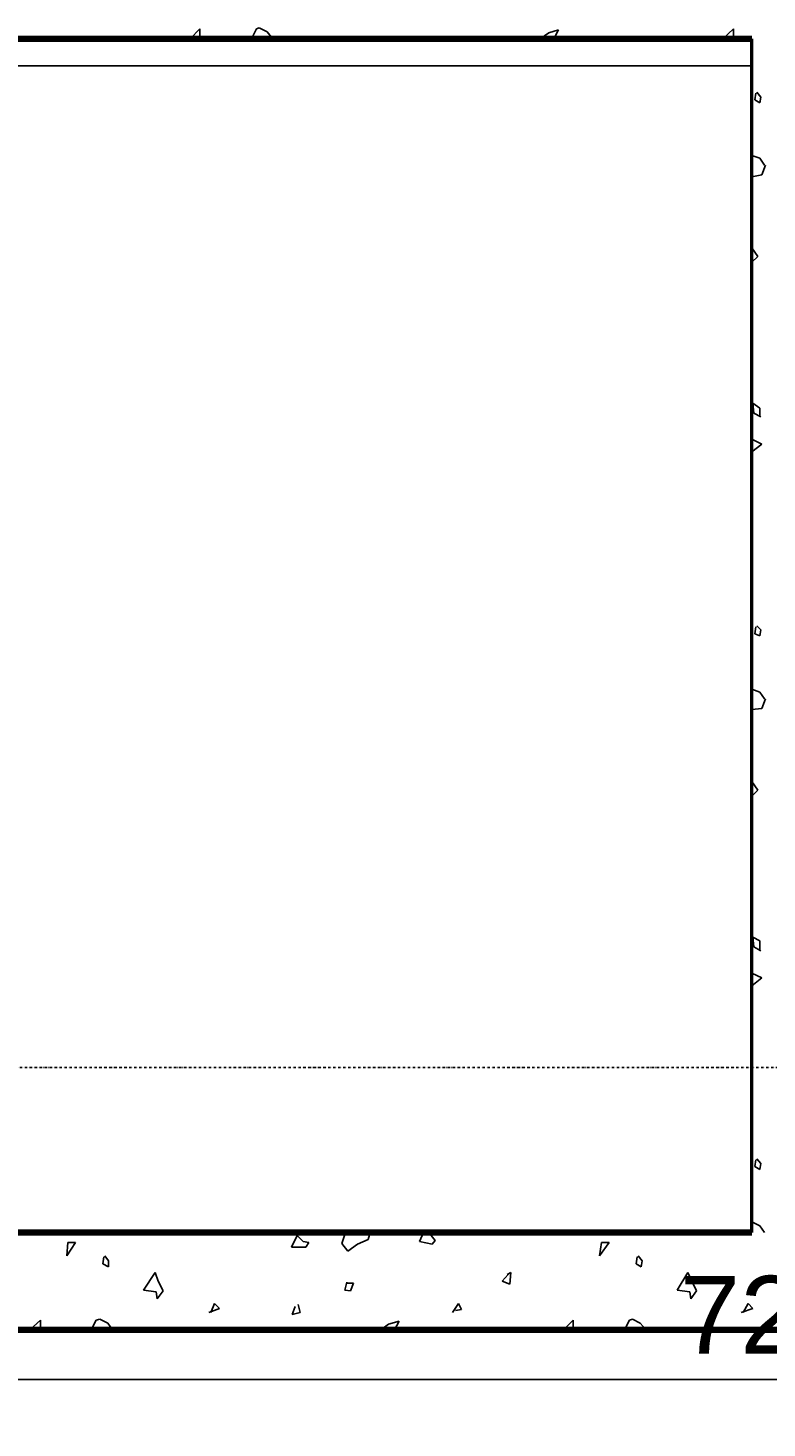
# Model space of a CAD drawing. Header units: millimetres. Extents: x 361 to 67326, y 666 to 56869.
# Tile 25 of 129: x 39671 to 41573, y 13044 to 16644. Entities that reach past the tile are written whole.
import ezdxf

# ---------------------------------------------------------------- set-up
doc = ezdxf.new("R2010")
doc.units = ezdxf.units.MM
doc.linetypes.add('DASHDOT', pattern=[25.4, 12.7, -6.35, 0, -6.35])
for name, color, linetype in [('maat', 1, 'Continuous'), ('stramien', 1, 'DASHDOT'), ('vanarris', 253, 'Continuous')]:
    doc.layers.add(name, color=color, linetype=linetype)
doc.styles.get("Standard").update_dxf_attribs({"font": 'arial.ttf'})
doc.dimstyles.new('Annotative', dxfattribs={"dimscale": 0, "dimtxt": 2, "dimasz": 2.5, "dimexe": 1.25, "dimexo": 0.625, "dimtad": 1, "dimdec": 0, "dimtxsty": 'Standard', "dimcen": 2.5, "dimadec": 0, "dimazin": 0, "dimtfac": 1, "dimtdec": 0, "dimtmove": 0, "dimatfit": 3, "dimfxl": 1, "dimarcsym": 0})

# ---------------------------------------------------------------- blocks, each defined once
blk = doc.blocks.new('*D421')
at = {"layer": 'Defpoints', "color": 0, "transparency": 16777216}
for p in [(38058.9, 13971.2), (45258.9, 13971.2), (45258.9, 13168.9)]:
    blk.add_point(p, dxfattribs=at)
at = {"layer": 'maat', "color": 0, "lineweight": -2, "transparency": 16777216}
for p, q in [((38058.9, 13908.7), (38058.9, 13043.9)), ((45258.9, 13908.7), (45258.9, 13043.9)), ((38308.9, 13168.9), (45008.9, 13168.9))]:
    blk.add_line(p, q, dxfattribs=at)
at = {"layer": 'maat', "color": 0, "transparency": 16777216}
for points in [[(38308.9, 13210.6), (38308.9, 13127.3), (38058.9, 13168.9)], [(45008.9, 13210.6), (45008.9, 13127.3), (45258.9, 13168.9)]]:
    blk.add_solid(points, dxfattribs=at)
at = {"layer": 'maat', "color": 0, "transparency": 16777216, "insert": (41658.9, 13333.6), "char_height": 200, "attachment_point": 5}
blk.add_mtext('7200', dxfattribs=at)

msp = doc.modelspace()

# ---------------------------------------------------------------- linework, layer by layer
at = {"layer": 'stramien', "color": 1, "ltscale": 0.5}
msp.add_lwpolyline([(1736.5, 13971.2), (67326.2, 13971.2)], dxfattribs=at)
at = {"layer": 'vanarris', "lineweight": 25}
for p, q in [((40088.9, 16616.2), (40113.9, 16641.2)), ((40113.9, 16641.2), (40113.9, 16616.2)), ((40246.4, 16616.2), (40258.9, 16641.2)), ((40258.9, 16641.2), (40266.4, 16643.7)), ((40266.4, 16643.7), (40286.4, 16633.7)), ((40286.4, 16633.7), (40301.4, 16616.2)), ((40988.9, 16616.2), (41011.4, 16631.2)), ((41011.4, 16631.2), (41036.4, 16638.7)), ((41036.4, 16638.7), (41023.9, 16616.2)), ((41458.9, 16616.2), (41486.4, 16641.2)), ((41486.4, 16641.2), (41486.4, 16616.2)), ((41533.9, 16546.2), (29183.9, 16546.2)), ((41543.9, 16476.2), (41541.4, 16458.7)), ((41541.4, 16458.7), (41553.9, 16451.2)), ((41556.4, 16466.2), (41546.4, 16478.7)), ((41553.9, 16451.2), (41556.4, 16466.2)), ((41533.9, 16316.2), (41553.9, 16308.7)), ((41553.9, 16308.7), (41566.4, 16291.2)), ((41558.9, 16266.2), (41568.9, 16291.2)), ((41533.9, 16261.2), (41558.9, 16266.2)), ((41548.9, 16056.2), (41533.9, 16078.7)), ((41533.9, 16041.2), (41548.9, 16056.2)), ((41538.9, 15653.7), (41536.4, 15678.7)), ((41536.4, 15678.7), (41553.9, 15666.2)), ((41553.9, 15666.2), (41553.9, 15643.7)), ((41556.4, 15643.7), (41538.9, 15653.7)), ((41533.9, 15586.2), (41558.9, 15573.7)), ((41558.9, 15573.7), (41533.9, 15553.7)), ((41543.9, 15103.7), (41541.4, 15086.2)), ((41541.4, 15086.2), (41553.9, 15081.2)), ((41556.4, 15096.2), (41546.4, 15106.2)), ((41553.9, 15081.2), (41556.4, 15096.2)), ((41533.9, 14943.7), (41553.9, 14936.2)), ((41553.9, 14936.2), (41566.4, 14918.7)), ((41558.9, 14893.7), (41568.9, 14918.7)), ((41533.9, 14891.2), (41558.9, 14893.7)), ((41548.9, 14683.7), (41533.9, 14706.2)), ((41533.9, 14668.7), (41548.9, 14683.7)), ((41538.9, 14281.2), (41536.4, 14306.2)), ((41536.4, 14306.2), (41553.9, 14296.2)), ((41553.9, 14296.2), (41553.9, 14271.2)), ((41556.4, 14271.2), (41538.9, 14281.2)), ((41533.9, 14213.7), (41558.9, 14201.2)), ((41558.9, 14201.2), (41533.9, 14181.2)), ((41543.9, 13733.7), (41541.4, 13716.2)), ((41541.4, 13716.2), (41553.9, 13708.7)), ((41556.4, 13723.7), (41546.4, 13736.2)), ((41553.9, 13708.7), (41556.4, 13723.7)), ((41533.9, 13573.7), (41553.9, 13563.7)), ((40363.9, 13538.7), (40348.9, 13508.7)), ((40378.9, 13523.7), (40363.9, 13538.7)), ((40486.4, 13541.2), (40478.9, 13518.7)), ((40491.4, 13546.2), (40486.4, 13541.2)), ((40546.4, 13528.7), (40551.4, 13546.2)), ((40688.9, 13546.2), (40678.9, 13523.7)), ((40708.9, 13538.7), (40706.4, 13546.2)), ((40718.9, 13526.2), (40708.9, 13538.7)), ((41553.9, 13563.7), (41566.4, 13546.2)), ((39773.9, 13521.2), (39771.4, 13486.2)), ((39771.4, 13486.2), (39793.9, 13521.2)), ((39793.9, 13521.2), (39773.9, 13521.2)), ((40348.9, 13508.7), (40386.4, 13508.7)), ((40393.9, 13521.2), (40378.9, 13523.7)), ((40386.4, 13508.7), (40393.9, 13521.2)), ((40478.9, 13518.7), (40493.9, 13498.7)), ((40493.9, 13498.7), (40518.9, 13516.2)), ((40518.9, 13516.2), (40546.4, 13528.7)), ((40678.9, 13523.7), (40711.4, 13516.2)), ((40711.4, 13516.2), (40718.9, 13526.2)), ((41146.4, 13521.2), (41141.4, 13486.2)), ((41141.4, 13486.2), (41166.4, 13521.2)), ((41166.4, 13521.2), (41146.4, 13521.2)), ((39866.4, 13483.7), (39863.9, 13466.2)), ((39863.9, 13466.2), (39878.9, 13458.7)), ((39878.9, 13473.7), (39868.9, 13486.2)), ((39878.9, 13458.7), (39878.9, 13473.7)), ((41238.9, 13483.7), (41236.4, 13466.2)), ((41236.4, 13466.2), (41248.9, 13458.7)), ((41251.4, 13473.7), (41241.4, 13486.2)), ((41248.9, 13458.7), (41251.4, 13473.7)), ((39998.9, 13443.7), (39968.9, 13398.7)), ((40006.4, 13421.2), (39998.9, 13443.7)), ((40906.4, 13438.7), (40891.4, 13421.2)), ((40913.9, 13443.7), (40903.9, 13438.7)), ((40911.4, 13413.7), (40913.9, 13443.7)), ((41368.9, 13443.7), (41341.4, 13398.7)), ((41378.9, 13421.2), (41368.9, 13443.7)), ((39968.9, 13398.7), (40001.4, 13393.7)), ((40001.4, 13393.7), (40003.9, 13376.2)), ((40003.9, 13376.2), (40018.9, 13396.2)), ((40018.9, 13396.2), (40006.4, 13421.2)), ((40491.4, 13418.7), (40486.4, 13398.7)), ((40486.4, 13398.7), (40501.4, 13396.2)), ((40508.9, 13416.2), (40491.4, 13416.2)), ((40501.4, 13396.2), (40508.9, 13416.2)), ((40891.4, 13421.2), (40911.4, 13413.7)), ((41341.4, 13398.7), (41373.9, 13393.7)), ((41373.9, 13393.7), (41376.4, 13376.2)), ((41376.4, 13376.2), (41391.4, 13396.2)), ((41391.4, 13396.2), (41378.9, 13421.2)), ((40141.4, 13341.2), (40151.4, 13363.7)), ((40151.4, 13363.7), (40163.9, 13351.2)), ((40358.9, 13356.2), (40351.4, 13336.2)), ((40371.4, 13341.2), (40366.4, 13361.2)), ((40763.9, 13341.2), (40778.9, 13363.7)), ((40778.9, 13363.7), (40786.4, 13348.7)), ((41511.4, 13341.2), (41523.9, 13363.7)), ((41523.9, 13363.7), (41536.4, 13351.2)), ((39676.4, 13296.2), (39703.9, 13321.2)), ((39703.9, 13321.2), (39703.9, 13296.2)), ((39833.9, 13296.2), (39846.4, 13321.2)), ((39846.4, 13321.2), (39856.4, 13323.7)), ((39856.4, 13323.7), (39876.4, 13313.7)), ((40163.9, 13351.2), (40136.4, 13341.2)), ((40351.4, 13336.2), (40371.4, 13341.2)), ((40786.4, 13348.7), (40771.4, 13346.2)), ((41048.9, 13296.2), (41073.9, 13321.2)), ((41073.9, 13321.2), (41073.9, 13296.2)), ((41206.4, 13296.2), (41218.9, 13321.2)), ((41218.9, 13321.2), (41226.4, 13323.7)), ((41226.4, 13323.7), (41246.4, 13313.7)), ((41536.4, 13351.2), (41506.4, 13341.2)), ((39876.4, 13313.7), (39888.9, 13296.2)), ((40578.9, 13296.2), (40598.9, 13311.2)), ((40598.9, 13311.2), (40626.4, 13318.7)), ((40626.4, 13318.7), (40613.9, 13296.2)), ((41246.4, 13313.7), (41261.4, 13296.2))]:
    msp.add_line(p, q, dxfattribs=at)
at = {"layer": 'vanarris', "lineweight": 90}
for p, q in [((41533.9, 16616.2), (29183.9, 16616.2)), ((41533.9, 13546.2), (29183.9, 13546.2)), ((28883.9, 13296.2), (41783.9, 13296.2))]:
    msp.add_line(p, q, dxfattribs=at)
at = {"layer": 'vanarris', "lineweight": 50}
msp.add_line((41533.9, 13546.2), (41533.9, 16616.2), dxfattribs=at)

# ---------------------------------------------------------------- dimensions: what is measured, and where the dimension line sits
at = {"layer": 'maat'}
dim = msp.add_linear_dim(base=(45258.9, 13168.9), p1=(38058.9, 13971.2), p2=(45258.9, 13971.2), dimstyle='Annotative', dxfattribs=at)
dim.commit()
dim.dimension.update_dxf_attribs({"geometry": '*D421', "text_midpoint": (41658.9, 13333.6)})

doc.saveas('drawing.dxf')
